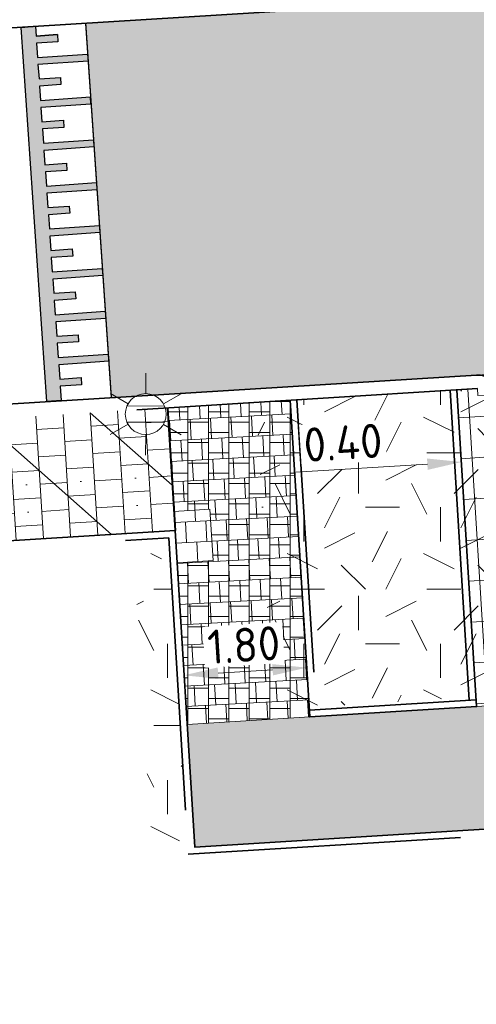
# Model space of a CAD drawing. Header units: metres. Extents: x 162305 to 163132, y 502542 to 502928.
# Tile 4 of 222: x 162406 to 162413, y 502642 to 502656. Entities that reach past the tile are written whole.
import ezdxf
from ezdxf.enums import TextEntityAlignment as Align

# ---------------------------------------------------------------- set-up
doc = ezdxf.new("R2010")
doc.units = ezdxf.units.M
doc.linetypes.add('VH-OPSLUITBAND-SO', pattern=[10, 4, -2, 2, -2])
doc.linetypes.add('VH-TROTTOIRBAND-SO', pattern=[15, 5, -2, 2, -2, 2, -2])
for name, color, linetype, lineweight, true_color in [('B-WE-OV-LICHTMAST-S-200', 190, 'Continuous', 18, 0x7f00ff), ('N-BH-VH-VERHARDING_TEGEL-A', 253, 'Continuous', 13, 0x828282), ('N-BH-VH-VERHARDING_TEGEL-Grijs', 253, 'Continuous', 13, 0x828282), ('N-WE-VH-KANTOPSLUITING_OPSLUITBAND_100X200-G', 150, 'VH-OPSLUITBAND-SO', 35, 0x007fff), ('N-WE-VH-KANTOPSLUITING_TROTTOIRBAND_180X200-G', 6, 'VH-TROTTOIRBAND-SO', 35, 0xff00ff)]:
    doc.layers.add(name, color=color, linetype=linetype, lineweight=lineweight, true_color=true_color)
for name, color, linetype, lineweight in [('N-BH-VH-MATERIAALGRENS-G', 7, 'Continuous', 40), ('N-WB-VERHARDING-MATERIAALGRENS', 7, 'Continuous', 30), ('N-WE-GR-GRAS-A-200', 62, 'Continuous', 18), ('N-WE-VH-KANTOPSLUITING_VOORKANTBAND-G', 50, 'Continuous', 35), ('N-WE-VH-OPENVERHARDING_BETONSTRAATSTEEN-A-200', 92, 'Continuous', 18), ('N-WE-VH-OPENVERHARDING_TEGEL-A', 92, 'Continuous', 18), ('X-XX-AL-M', 7, 'Continuous', 18)]:
    doc.layers.add(name, color=color, linetype=linetype, lineweight=lineweight)
doc.layers.add('X-XX-AL-HULPLIJN 01-G', color=1, linetype='Continuous', lineweight=18, true_color=0xff0000, plot=False)
doc.styles.add('NLCS-ISO', font='NLCS-ISO.ttf')
doc.styles.add('NLCS-ISO-M200-T25', font='NLCS-ISO.ttf', dxfattribs={"height": 0.5})
doc.dimstyles.new('NLCS-M200-T25-PIJL_L2_H2', dxfattribs={"dimscale": 0.2, "dimtxt": 2.5, "dimasz": 2.5, "dimexe": 2, "dimexo": 2, "dimgap": 0.7, "dimtad": 1, "dimzin": 0, "dimdsep": 46, "dimtxsty": 'NLCS-ISO-M200-T25', "dimcen": 0, "dimdle": 2, "dimclrd": 256, "dimclre": 256, "dimclrt": 256, "dimazin": 0, "dimtfac": 1, "dimtdec": 3, "dimtofl": 0, "dimtmove": 0, "dimatfit": 3, "dimfxl": 2, "dimfxlon": 1, "dimtfillclr": 256, "dimtolj": 1, "dimtzin": 0, "dimlwd": -1, "dimlwe": -1, "dimarcsym": 0})
pattern_1 = [(0, (0, 0), (2, 2), [0.5, -1.5]), (0, (1.1, 1.2), (2, 2), [0.5, -1.5]), (90, (0.2, 0.7), (-2, 2), [0.5, -1.5]), (90, (1, 1.4), (-2, 2), [0.5, -1.5]), (45, (0.4, 1.4), (0, 2), [0.5, -2.328427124]), (135, (1.1, 0), (-2, 0), [0.5, -2.328427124]), (26.5650512, (0.5, 0.6), (2, 8e-10), [0.5, -3.972135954]), (26.5650512, (1.4, 1.6), (2, 8e-10), [0.5, -3.972135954]), (63.43494882, (1.4, 0), (1e-10, 2), [0.5, -3.972135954]), (63.43494882, (0.5, 0.9), (1e-10, 2), [0.5, -3.972135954]), (63.43494882, (1.2, 0.4), (1e-10, 2), [0.5, -3.972135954]), (116.5650512, (0, 1.1), (-8e-10, 2), [0.5, -3.972135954]), (153.43494882, (0.4, 0.3), (-2, 1e-10), [0.5, -3.972135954])]

# ---------------------------------------------------------------- blocks, each defined once
blk = doc.blocks.new('*D95')
at = {"layer": 'Defpoints', "color": 0, "transparency": 16777216}
for p in [(162412.509, 502649.865), (162412.519, 502649.694), (162412.924, 502649.636)]:
    blk.add_point(p, dxfattribs=at)
at = {"layer": 'X-XX-AL-M', "transparency": 16777216}
for p, q in [((162412.509, 502649.865), (162412.484, 502650.264)), ((162412.908, 502649.889), (162412.883, 502650.289)), ((162412.01, 502649.834), (162410.084, 502649.714)), ((162413.407, 502649.92), (162413.906, 502649.951))]:
    blk.add_line(p, q, dxfattribs=at)
for points in [[(162413.402, 502650.004), (162413.412, 502649.837), (162412.908, 502649.889)], [(162412.005, 502649.917), (162412.015, 502649.75), (162412.509, 502649.865)]]:
    blk.add_solid(points, dxfattribs=at)
at = {"layer": 'X-XX-AL-M', "transparency": 16777216, "insert": (162410.773, 502650.148), "char_height": 0.5, "attachment_point": 5, "rotation": 3.5531, "style": 'NLCS-ISO-M200-T25', "bg_fill": 3, "box_fill_scale": 1.1, "bg_fill_color": 256, "bg_fill_true_color": 13158600, "bg_fill_transparency": 0}
blk.add_mtext('\\A1;0.40', dxfattribs=at)
blk = doc.blocks.new('*D39')
at = {"layer": 'Defpoints', "color": 0, "transparency": 16777216}
for p in [(162408.423, 502647.062), (162408.443, 502646.739), (162410.247, 502646.758)]:
    blk.add_point(p, dxfattribs=at)
at = {"layer": 'X-XX-AL-M', "transparency": 16777216}
for p, q in [((162410.241, 502646.851), (162410.216, 502647.25)), ((162409.742, 502646.82), (162408.942, 502646.77)), ((162408.443, 502646.739), (162408.468, 502646.34))]:
    blk.add_line(p, q, dxfattribs=at)
for points in [[(162408.937, 502646.854), (162408.947, 502646.687), (162408.443, 502646.739)], [(162409.737, 502646.903), (162409.747, 502646.737), (162410.241, 502646.851)]]:
    blk.add_solid(points, dxfattribs=at)
at = {"layer": 'X-XX-AL-M', "transparency": 16777216, "insert": (162409.318, 502647.184), "char_height": 0.5, "attachment_point": 5, "rotation": 3.5543, "style": 'NLCS-ISO-M200-T25', "bg_fill": 3, "box_fill_scale": 1.1, "bg_fill_color": 256, "bg_fill_true_color": 13158600, "bg_fill_transparency": 0}
blk.add_mtext('\\A1;1.80', dxfattribs=at)
blk = doc.blocks.new('B-SOV-LICHTMAST-SO')
for p, q in [((0, 1.5), (0, 3)), ((-1.299, 0.75), (-2.598, 1.5)), ((1.299, 0.75), (2.598, 1.5)), ((-1.299, -0.75), (-2.598, -1.5)), ((1.299, -0.75), (2.598, -1.5)), ((0, -1.5), (0, -3))]:
    blk.add_line(p, q)
at = {"flags": 128}
for points in [[(-1.378, 0.593), (1.378, 0.593)], [(-1.378, -0.593), (1.378, -0.593)]]:
    blk.add_lwpolyline(points, dxfattribs=at)
blk.add_circle((0, 0), 1.5)
at = {"style": 'NLCS-ISO'}
blk.add_attdef('TYPE', text='', height=1.8, dxfattribs=at).set_placement((0, 3), align=Align.BOTTOM_CENTER)

msp = doc.modelspace()

# ---------------------------------------------------------------- hatches: boundary and pattern name
at = {"layer": 'N-WB-VERHARDING-MATERIAALGRENS', "linetype": 'Continuous'}
msp.add_hatch(color=256, dxfattribs=at).paths.add_polyline_path([(162407.252, 502652.598), (162406.519, 502652.547), (162406.534, 502652.338), (162406.848, 502652.36), (162406.855, 502652.255), (162406.541, 502652.233), (162406.555, 502652.024), (162407.288, 502652.074), (162407.296, 502651.97), (162406.562, 502651.919), (162406.577, 502651.709), (162406.891, 502651.731), (162406.898, 502651.626), (162406.584, 502651.605), (162406.599, 502651.395), (162407.332, 502651.446), (162407.339, 502651.341), (162406.606, 502651.29), (162406.62, 502651.081), (162406.934, 502651.103), (162406.942, 502650.998), (162406.627, 502650.976), (162406.642, 502650.767), (162406.432, 502650.752), (162406.054, 502656.236), (162406.264, 502656.254), (162406.274, 502656.109), (162406.588, 502656.131), (162406.595, 502656.026), (162406.281, 502656.004), (162406.295, 502655.795), (162407.028, 502655.845), (162407.036, 502655.741), (162406.302, 502655.69), (162406.317, 502655.48), (162406.631, 502655.502), (162406.638, 502655.397), (162406.324, 502655.376), (162406.339, 502655.166), (162407.072, 502655.217), (162407.079, 502655.112), (162406.346, 502655.061), (162406.36, 502654.852), (162406.674, 502654.874), (162406.682, 502654.769), (162406.367, 502654.747), (162406.382, 502654.538), (162407.115, 502654.588), (162407.122, 502654.484), (162406.389, 502654.433), (162406.404, 502654.223), (162406.718, 502654.245), (162406.725, 502654.14), (162406.411, 502654.119), (162406.425, 502653.909), (162407.158, 502653.96), (162407.166, 502653.855), (162406.432, 502653.804), (162406.447, 502653.595), (162406.761, 502653.617), (162406.768, 502653.512), (162406.454, 502653.49), (162406.469, 502653.281), (162407.202, 502653.331), (162407.209, 502653.227), (162406.476, 502653.176), (162406.49, 502652.966), (162406.804, 502652.988), (162406.812, 502652.883), (162406.497, 502652.862), (162406.512, 502652.652), (162407.245, 502652.703)])
at = {"layer": 'N-WE-GR-GRAS-A-200'}
h = msp.add_hatch(dxfattribs=at)
h.set_pattern_fill('AGR-GRAS_02-SO', color=256, scale=0.2, style=0, pattern_type=2)
h.set_pattern_definition(pattern_1)
h.paths.add_polyline_path([(162421.517, 502819.726), (162435.034, 502820.576), (162435.169, 502820.432), (162435.343, 502820.275), (162435.553, 502820.121), (162435.897, 502819.944), (162436.228, 502819.841), (162436.649, 502819.789), (162442.014, 502820.095), (162442.181, 502820.21), (162442.325, 502817.953), (162445.008, 502818.123), (162446.244, 502817.251), (162443.192, 502817.061), (162443.511, 502811.925), (162442.505, 502811.858), (162442.17, 502817.226), (162424.634, 502816.13), (162424.643, 502815.982), (162424.967, 502810.771), (162422.081, 502810.59)])
edge = h.paths.add_edge_path(flags=16)
edge.add_ellipse((162362.043, 502852.57), major_axis=(-0.0024, 0.0374), ratio=0.999228, start_angle=0, end_angle=360, ccw=False)
edge = h.paths.add_edge_path(flags=16)
edge.add_ellipse((162362.585, 502843.074), major_axis=(-0.0024, 0.0374), ratio=0.999228, start_angle=0, end_angle=360, ccw=False)
edge = h.paths.add_edge_path(flags=16)
edge.add_ellipse((162361.375, 502862.47), major_axis=(-0.0024, 0.0374), ratio=0.999228, start_angle=0, end_angle=360, ccw=False)
h.paths.add_polyline_path([(162362.219, 502859.55), (162362.319, 502859.557), (162363.515, 502840.078), (162363.415, 502840.072), (162363.443, 502839.623), (162363.543, 502839.629), (162363.629, 502838.217), (162362.822, 502838.159), (162362.786, 502838.484), (162362.788, 502838.484), (162362.758, 502838.774), (162362.163, 502845.491), (162360.898, 502866.676), (162361.878, 502866.739), (162362.291, 502860.006), (162362.191, 502860)])
h.paths.add_polyline_path([(162370.36, 502859.13), (162370.182, 502861.923), (162370.463, 502861.92), (162370.486, 502861.402), (162370.779, 502861.415), (162370.814, 502860.896), (162371.337, 502860.935), (162371.387, 502859.961), (162371.777, 502859.979), (162371.78, 502859.223)])
edge = h.paths.add_edge_path(flags=16)
edge.add_ellipse((162389.544, 502924.307), major_axis=(-0.0024, 0.0375), ratio=0.999228, start_angle=0, end_angle=360, ccw=False)
edge = h.paths.add_edge_path(flags=16)
edge.add_ellipse((162379.964, 502923.711), major_axis=(-0.0024, 0.0375), ratio=0.999228, start_angle=0, end_angle=360, ccw=False)
h.paths.add_polyline_path([(162371.042, 502923.041), (162371.029, 502923.547), (162371.022, 502923.655), (162398.112, 502925.305), (162398.145, 502924.764)])
edge = h.paths.add_edge_path(flags=16)
edge.add_ellipse((162472.361, 502871.473), major_axis=(-0.0024, 0.0375), ratio=0.999228, start_angle=0, end_angle=360, ccw=False)
edge = h.paths.add_edge_path(flags=16)
edge.add_ellipse((162472.286, 502872.403), major_axis=(-0.0024, 0.0375), ratio=0.999228, start_angle=0, end_angle=360, ccw=False)
edge = h.paths.add_edge_path(flags=16)
edge.add_ellipse((162481.311, 502872.974), major_axis=(-0.0024, 0.0375), ratio=0.999228, start_angle=0, end_angle=360, ccw=False)
edge = h.paths.add_edge_path(flags=16)
edge.add_ellipse((162481.4, 502872.078), major_axis=(-0.0024, 0.0375), ratio=0.999228, start_angle=0, end_angle=360, ccw=False)
edge = h.paths.add_edge_path(flags=16)
edge.add_ellipse((162491.481, 502873.637), major_axis=(-0.0024, 0.0375), ratio=0.999228, start_angle=0, end_angle=360, ccw=False)
edge = h.paths.add_edge_path()
edge.add_line((162491.614, 502871.718), (162490.496, 502871.657))
edge.add_line((162490.496, 502871.657), (162490.491, 502871.77))
edge.add_line((162490.491, 502871.77), (162478.157, 502870.992))
edge.add_line((162478.157, 502870.992), (162470.974, 502870.605))
edge.add_line((162470.974, 502870.605), (162470.856, 502872.5))
edge.add_line((162470.856, 502872.5), (162485.627, 502873.415))
edge.add_line((162485.627, 502873.415), (162493.227, 502873.874))
edge.add_line((162493.227, 502873.874), (162492.846, 502880.392))
edge.add_line((162492.846, 502880.392), (162493.987, 502880.465))
edge.add_line((162493.987, 502880.465), (162494.519, 502871.874))
edge.add_line((162494.519, 502871.874), (162491.646, 502871.719))
edge.add_ellipse((162491.628, 502871.752), major_axis=(-0.0024, 0.0375), ratio=0.999228, start_angle=204.2611, end_angle=514.6215)
h.paths.add_polyline_path([(162503.076, 502855.443), (162503.175, 502855.449), (162503.182, 502855.349), (162507.723, 502855.63), (162508.325, 502845.898), (162508.826, 502845.929), (162509.922, 502845.996), (162508.48, 502869.305), (162502.561, 502868.939), (162502.362, 502868.295), (162502.373, 502866.891)])
h.paths.add_polyline_path([(162538.734, 502870.453), (162538.737, 502870.459), (162538.743, 502870.478), (162538.747, 502870.497), (162538.75, 502870.516), (162538.751, 502870.535), (162538.75, 502870.553), (162538.747, 502870.572), (162538.743, 502870.591), (162538.737, 502870.611), (162538.729, 502870.629), (162538.722, 502870.641), (162538.703, 502870.938), (162537.951, 502870.89), (162537.968, 502870.619), (162537.965, 502870.611), (162537.958, 502870.591), (162537.954, 502870.572), (162537.952, 502870.553), (162537.951, 502870.535), (162537.952, 502870.516), (162537.954, 502870.497), (162537.958, 502870.478), (162537.965, 502870.459), (162537.973, 502870.44), (162537.98, 502870.426), (162537.999, 502870.138), (162538.751, 502870.186)], flags=16)
edge = h.paths.add_edge_path(flags=16)
edge.add_ellipse((162531.906, 502869.982), major_axis=(-0.25, 0), ratio=1, start_angle=-146.5113, end_angle=206.759, ccw=False)
edge.add_line((162532.115, 502870.12), (162532.13, 502870.095))
edge = h.paths.add_edge_path(flags=16)
edge.add_ellipse((162511.919, 502869.277), major_axis=(-0.0024, 0.0375), ratio=0.999228, start_angle=0, end_angle=360, ccw=False)
edge = h.paths.add_edge_path(flags=16)
edge.add_ellipse((162522.497, 502868.462), major_axis=(-0.0024, 0.0375), ratio=0.999228, start_angle=0, end_angle=360, ccw=False)
edge = h.paths.add_edge_path(flags=16)
edge.add_ellipse((162522.447, 502869.89), major_axis=(-0.0024, 0.0375), ratio=0.999228, start_angle=0, end_angle=360, ccw=False)
edge = h.paths.add_edge_path(flags=16)
edge.add_ellipse((162532.379, 502869.057), major_axis=(-0.0024, 0.0375), ratio=0.999228, start_angle=0, end_angle=360, ccw=False)
edge = h.paths.add_edge_path()
edge.add_line((162511.902, 502867.747), (162510.21, 502867.645))
edge.add_line((162510.21, 502867.645), (162510.109, 502869.306))
edge.add_line((162510.109, 502869.306), (162538.74, 502871.078))
edge.add_line((162538.74, 502871.078), (162538.844, 502869.377))
edge.add_line((162538.844, 502869.377), (162511.943, 502867.75))
edge.add_ellipse((162511.92, 502867.78), major_axis=(-0.0024, 0.0375), ratio=0.999228, start_angle=212.8954, end_angle=506.7392)
edge = h.paths.add_edge_path(flags=16)
edge.add_ellipse((162554.017, 502704.407), major_axis=(-0.25, 0), ratio=1, start_angle=-19.7806, end_angle=333.4897, ccw=False)
edge.add_line((162553.781, 502704.492), (162553.793, 502704.519))
edge = h.paths.add_edge_path()
edge.add_ellipse((162551.443, 502714.761), major_axis=(-0.579, 0), ratio=1, start_angle=88.3276, end_angle=98.4248)
edge.add_line((162551.528, 502714.188), (162556.303, 502714.513))
edge.add_line((162556.303, 502714.513), (162556.577, 502710.125))
edge.add_line((162556.577, 502710.125), (162556.776, 502710.137))
edge.add_line((162556.776, 502710.137), (162556.846, 502709.236))
edge.add_line((162556.846, 502709.236), (162552.732, 502708.974))
edge.add_line((162552.732, 502708.974), (162552.986, 502704.982))
edge.add_line((162552.986, 502704.982), (162557.154, 502705.248))
edge.add_line((162557.154, 502705.248), (162557.171, 502705.029))
edge.add_line((162557.171, 502705.029), (162577.095, 502706.273))
edge.add_line((162577.095, 502706.273), (162577.219, 502706.826))
edge.add_line((162577.219, 502706.826), (162577.305, 502705.378))
edge.add_line((162577.305, 502705.378), (162549.792, 502703.693))
edge.add_line((162549.792, 502703.693), (162549.16, 502713.814))
edge.add_line((162549.16, 502713.814), (162549.362, 502713.826))
edge.add_line((162549.362, 502713.826), (162549.356, 502713.926))
edge.add_line((162549.356, 502713.926), (162550.264, 502713.982))
edge.add_ellipse((162550.22, 502714.681), major_axis=(-0.7, 0), ratio=1, start_angle=93.5531, end_angle=128.9932)
edge.add_line((162550.661, 502714.137), (162551.426, 502714.182))
edge = h.paths.add_edge_path(flags=16)
edge.add_ellipse((162508.182, 502708.963), major_axis=(-0.0024, 0.0375), ratio=0.999228, start_angle=0, end_angle=360, ccw=False)
edge = h.paths.add_edge_path(flags=16)
edge.add_ellipse((162498.418, 502708.139), major_axis=(-0.0024, 0.0375), ratio=0.999228, start_angle=0, end_angle=360, ccw=False)
edge = h.paths.add_edge_path(flags=16)
edge.add_ellipse((162487.929, 502707.676), major_axis=(-0.0024, 0.0375), ratio=0.999228, start_angle=0, end_angle=360, ccw=False)
edge = h.paths.add_edge_path(flags=16)
edge.add_ellipse((162478.214, 502707.105), major_axis=(-0.0024, 0.0375), ratio=0.999228, start_angle=0, end_angle=360, ccw=False)
h.paths.add_polyline_path([(162476.685, 502707.087), (162505.879, 502708.912), (162539.79, 502710.978), (162539.851, 502709.987), (162476.746, 502706.099)])
edge = h.paths.add_edge_path(flags=16)
edge.add_ellipse((162395.834, 502721.362), major_axis=(-0.0024, 0.0374), ratio=0.999228, start_angle=0, end_angle=360, ccw=False)
edge = h.paths.add_edge_path(flags=16)
edge.add_ellipse((162396.47, 502711.185), major_axis=(-0.0024, 0.0374), ratio=0.999228, start_angle=0, end_angle=360, ccw=False)
edge = h.paths.add_edge_path()
edge.add_line((162395.383, 502731.715), (162396.765, 502708.907))
edge.add_line((162396.765, 502708.907), (162397.036, 502704.3))
edge.add_line((162397.036, 502704.3), (162396.295, 502704.256))
edge.add_line((162396.295, 502704.256), (162395.798, 502704.697))
edge.add_line((162395.798, 502704.697), (162394.018, 502733.935))
edge.add_line((162394.018, 502733.935), (162394.9, 502734.934))
edge.add_line((162394.9, 502734.934), (162395.187, 502734.952))
edge.add_line((162395.187, 502734.952), (162395.379, 502731.782))
edge.add_ellipse((162395.364, 502731.747), major_axis=(-0.0024, 0.0374), ratio=0.999228, start_angle=333.5251, end_angle=566.1217)
edge = h.paths.add_edge_path(flags=16)
edge.add_ellipse((162599.331, 502707.364), major_axis=(-0.0024, 0.0375), ratio=0.999228, start_angle=0, end_angle=360, ccw=False)
edge = h.paths.add_edge_path(flags=16)
edge.add_ellipse((162589.565, 502706.823), major_axis=(-0.0024, 0.0375), ratio=0.999228, start_angle=0, end_angle=360, ccw=False)
edge = h.paths.add_edge_path()
edge.add_ellipse((162583.961, 502706.24), major_axis=(-0.25, 0), ratio=1, start_angle=93.4892, end_angle=273.4892)
edge.add_line((162583.945, 502706.489), (162583.943, 502706.535))
edge.add_line((162583.943, 502706.535), (162608.977, 502708.062))
edge.add_line((162608.977, 502708.062), (162609.022, 502707.322))
edge.add_line((162609.022, 502707.322), (162583.988, 502705.788))
edge.add_line((162583.988, 502705.788), (162583.976, 502705.99))
edge = h.paths.add_edge_path(flags=16)
edge.add_ellipse((162616.144, 502666.519), major_axis=(-0.0024, 0.0374), ratio=0.999228, start_angle=0, end_angle=360, ccw=False)
edge = h.paths.add_edge_path(flags=16)
edge.add_ellipse((162615.418, 502676.401), major_axis=(-0.0024, 0.0374), ratio=0.999228, start_angle=0, end_angle=360, ccw=False)
edge = h.paths.add_edge_path()
edge.add_ellipse((162615.429, 502664.807), major_axis=(-0.25, 0), ratio=1, start_angle=33.4892, end_angle=333.4892)
edge.add_line((162615.205, 502664.919), (162615.153, 502664.945))
edge.add_line((162615.153, 502664.945), (162613.958, 502684.042))
edge.add_line((162613.958, 502684.042), (162615.141, 502684.116))
edge.add_line((162615.141, 502684.116), (162615.159, 502683.799))
edge.add_line((162615.159, 502683.799), (162616.307, 502665.548))
edge.add_line((162616.307, 502665.548), (162616.303, 502665.534))
edge.add_line((162616.303, 502665.534), (162616.301, 502665.515))
edge.add_line((162616.301, 502665.515), (162616.3, 502665.496))
edge.add_line((162616.3, 502665.496), (162616.301, 502665.477))
edge.add_line((162616.301, 502665.477), (162616.303, 502665.458))
edge.add_line((162616.303, 502665.458), (162616.308, 502665.439))
edge.add_line((162616.308, 502665.439), (162616.314, 502665.42))
edge.add_line((162616.314, 502665.42), (162616.315, 502665.418))
edge.add_line((162616.315, 502665.418), (162616.722, 502658.942))
edge.add_line((162616.722, 502658.942), (162615.533, 502658.854))
edge.add_line((162615.533, 502658.854), (162615.172, 502664.637))
edge.add_line((162615.172, 502664.637), (162615.22, 502664.669))
h.paths.add_polyline_path([(162613.807, 502655.383), (162613.598, 502658.712), (162613.638, 502658.715), (162613.934, 502653.992), (162582.144, 502652.018), (162582.063, 502653.317)])
h.paths.add_polyline_path([(162630.424, 502647.556), (162630.699, 502642.626), (162628.4, 502642.494), (162627.777, 502642.458), (162627.786, 502642.278), (162603.433, 502640.765), (162603.114, 502645.897), (162602.077, 502645.841), (162602.105, 502645.392), (162602.141, 502645.394), (162602.467, 502640.049), (162633.855, 502641.963), (162634.145, 502641.982), (162633.881, 502644.367), (162633.717, 502645), (162633.378, 502645.727), (162632.876, 502646.364), (162632.286, 502646.854), (162631.624, 502647.211)])
edge = h.paths.add_edge_path(flags=16)
edge.add_ellipse((162567.845, 502652.2), major_axis=(-0.0024, 0.0375), ratio=0.999228, start_angle=0, end_angle=360, ccw=False)
edge = h.paths.add_edge_path()
edge.add_line((162548.046, 502650.768), (162548.03, 502651.015))
edge.add_line((162548.03, 502651.015), (162549.486, 502651.109))
edge.add_line((162549.486, 502651.109), (162549.486, 502650.517))
edge.add_line((162549.486, 502650.517), (162550.286, 502650.517))
edge.add_line((162550.286, 502650.517), (162550.286, 502651.16))
edge.add_line((162550.286, 502651.16), (162558.56, 502651.693))
edge.add_ellipse((162558.587, 502651.719), major_axis=(-0.0024, 0.0375), ratio=0.999228, start_angle=129.7834, end_angle=230.2968)
edge.add_line((162558.617, 502651.697), (162573.877, 502652.68))
edge.add_line((162573.877, 502652.68), (162573.944, 502651.609))
edge.add_line((162573.944, 502651.609), (162548.093, 502650.004))
edge.add_line((162548.093, 502650.004), (162548.05, 502650.705))
edge.add_ellipse((162548.028, 502650.735), major_axis=(-0.0024, 0.0375), ratio=0.999228, start_angle=211.6727, end_angle=328.1784)
edge = h.paths.add_edge_path(flags=16)
edge.add_ellipse((162430.665, 502659.865), major_axis=(-0.0024, 0.0375), ratio=0.999228, start_angle=0, end_angle=360, ccw=False)
edge = h.paths.add_edge_path(flags=16)
edge.add_ellipse((162420.419, 502659.642), major_axis=(-0.0024, 0.0375), ratio=0.999228, start_angle=0, end_angle=360, ccw=False)
edge = h.paths.add_edge_path(flags=16)
edge.add_ellipse((162411.256, 502659.155), major_axis=(-0.0024, 0.0375), ratio=0.999228, start_angle=0, end_angle=360, ccw=False)
h.paths.add_polyline_path([(162435.507, 502661.043), (162435.323, 502659.857), (162409.633, 502658.262), (162409.562, 502659.421), (162417.311, 502659.909), (162417.311, 502659.564), (162418.111, 502659.564), (162418.111, 502659.962)])
edge = h.paths.add_edge_path()
edge.add_arc((162406.536, 502665.135), 0.25, 314.1361, 386.759)
edge.add_line((162406.759, 502665.248), (162406.744, 502665.273))
edge.add_arc((162406.536, 502665.135), 0.25, 33.4892, 53.1521)
edge.add_line((162406.686, 502665.335), (162405.617, 502682.119))
edge.add_line((162405.617, 502682.119), (162404.587, 502699.361))
edge.add_line((162404.587, 502699.361), (162405.114, 502699.394))
edge.add_line((162405.114, 502699.394), (162407.566, 502659.298))
edge.add_line((162407.566, 502659.298), (162407.073, 502659.267))
edge.add_line((162407.073, 502659.267), (162407.068, 502659.343))
edge.add_line((162407.068, 502659.343), (162407.062, 502659.43))
edge.add_line((162407.062, 502659.43), (162406.71, 502664.956))
h.paths.add_polyline_path([(162384.175, 502626.989), (162385.046, 502626.592), (162372.825, 502599.014), (162371.335, 502595.495), (162370.722, 502593.495), (162370.394, 502591.743), (162370.27, 502590.819), (162370.22, 502589.04), (162370.38, 502587.03), (162370.565, 502585.909), (162371.415, 502583.295), (162372.193, 502581.707), (162370.908, 502584.33), (162369.966, 502586.806), (162369.747, 502588.04), (162369.616, 502589.543), (162369.609, 502591.028), (162369.765, 502592.585), (162370.157, 502594.429), (162370.745, 502596.215), (162373.739, 502603.155), (162382.073, 502622.389), (162383.982, 502627.016)])
h.paths.add_polyline_path([(162633.546, 502600.513), (162633.828, 502595.971), (162634.923, 502596.039), (162635.361, 502596.088), (162635.807, 502596.254), (162636.127, 502596.481), (162636.395, 502596.782), (162636.609, 502597.185), (162636.68, 502597.521), (162636.692, 502597.852), (162636.458, 502601.632), (162636.458, 502601.69), (162604.902, 502599.753), (162604.852, 502599.75), (162605.149, 502595.651), (162605.325, 502595.091), (162605.529, 502594.771), (162606.031, 502594.327), (162606.489, 502594.101), (162606.98, 502594.014), (162607.398, 502594.03), (162607.379, 502594.329), (162607.479, 502594.335), (162607.197, 502598.877)])
h = msp.add_hatch(dxfattribs=at)
h.set_pattern_fill('AGR-GRAS_02-SO', color=256, scale=0.2, style=0, pattern_type=2)
h.set_pattern_definition(pattern_1)
h.paths.add_polyline_path([(162409.74, 502646.235), (162413.106, 502646.449), (162412.849, 502650.847), (162412.749, 502650.841), (162412.743, 502650.941), (162409.506, 502650.739)], flags=0)
h = msp.add_hatch(dxfattribs=at)
h.set_pattern_fill('AGR-GRAS_02-SO', color=256, scale=0.2, style=0, pattern_type=2)
h.set_pattern_definition(pattern_1)
h.paths.add_polyline_path([(162407.854, 502646.119), (162407.704, 502648.518), (162407.692, 502648.724), (162408.092, 502648.748), (162408.116, 502648.374), (162408.241, 502648.382), (162408.38, 502646.152)], flags=0)
h = msp.add_hatch(dxfattribs=at)
h.set_pattern_fill('AGR-GRAS_02-SO', color=256, scale=0.2, style=0, pattern_type=2)
h.set_pattern_definition(pattern_1)
h.paths.add_polyline_path([(162408.17, 502644.314), (162408.118, 502644.098), (162407.955, 502644.088), (162407.899, 502645.41), (162407.854, 502646.119), (162408.38, 502646.152), (162408.494, 502644.314)], flags=0)
at = {"layer": 'N-WE-VH-OPENVERHARDING_BETONSTRAATSTEEN-A-200', "true_color": 0x333333}
h = msp.add_hatch(dxfattribs=at)
h.set_pattern_fill('AVH-BSS_KEIFORMAAT_KEPER-SO', color=250, scale=0.2, angle=3.5987, pattern_type=2)
h.set_pattern_definition([(48.598704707, (0, 0), (-0.018641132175, 0.29639923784), [0.63, -0.21]), (138.598704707, (0.13888, 0.15752), (-0.018641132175, 0.29639923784), [0.63, -0.21])])
h.paths.add_polyline_path([(162406.997, 502656.295), (162407.375, 502650.808), (162412.73, 502651.14), (162433.291, 502652.417), (162448.285, 502653.348), (162453.774, 502653.689), (162474.9, 502655.001), (162474.559, 502660.49), (162443.978, 502658.591), (162435.495, 502658.064)])
at = {"layer": 'N-WE-VH-OPENVERHARDING_TEGEL-A', "true_color": 0x333333}
h = msp.add_hatch(dxfattribs=at)
h.set_pattern_fill('AVH-TEGEL_400X600_BLOK', color=250, angle=183.5974, pattern_type=2)
h.set_pattern_definition([(183.59736166, (0, 0), (0.0376467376, -0.59881777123), []), (273.597361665, (0, 0), (0.3992118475, 0.02509782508), [])])
h.paths.add_polyline_path([(162513.213, 502657.079), (162513.495, 502652.538), (162513.095, 502652.513), (162512.813, 502657.054)])
h.paths.add_polyline_path([(162489.851, 502655.729), (162489.858, 502655.629), (162489.957, 502655.635), (162490.239, 502651.094), (162489.84, 502651.069), (162489.552, 502655.71)])
h.paths.add_polyline_path([(162433.609, 502652.136), (162433.891, 502647.595), (162433.491, 502647.57), (162433.209, 502652.111)])
h.paths.add_polyline_path([(162412.443, 502650.922), (162412.743, 502650.941), (162412.749, 502650.841), (162412.849, 502650.847), (162413.131, 502646.306), (162412.731, 502646.281)])
h = msp.add_hatch(dxfattribs=at)
h.set_pattern_fill('AVH-TEGEL_300X300_HALFST', color=250, pattern_type=2)
h.set_pattern_definition([(0, (500, 0), (0.3, 0.15), [0.3, -0.3]), (90, (500, 0), (-0.3, 2e-17), [])])
h.paths.add_polyline_path([(162408.492, 502648.398), (162408.868, 502648.422), (162408.844, 502648.798), (162408.82, 502649.174), (162408.295, 502649.141), (162408.202, 502650.659), (162409.998, 502650.77), (162410.286, 502646.129), (162408.488, 502646.019), (162408.341, 502648.388)])
h = msp.add_hatch(dxfattribs=at)
h.set_pattern_fill('AVH-TEGEL_300X300_HALFST', color=250, angle=273.0855, pattern_type=2)
h.set_pattern_definition([(273.08552769, (0, 0), (0.165930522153, -0.291491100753), [0.3, -0.3]), (3.08552769, (0, 0), (-0.01614797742, 0.29956508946), [])])
h.paths.add_polyline_path([(162408.312, 502648.862), (162408.202, 502650.659), (162409.998, 502650.77), (162410.286, 502646.129), (162408.488, 502646.019), (162408.341, 502648.388)])
h = msp.add_hatch(dxfattribs=at)
h.set_pattern_fill('AVH-TEGEL_400X400_HALFST_02', color=250, angle=93.5531, pattern_type=2)
h.set_pattern_definition([(93.553, (162397.48655, 502649.9935), (-0.399231, -0.02479), []), (183.553, (162397.48655, 502649.9935), (0.02479, -0.399231), [0.4, -0.4]), (183.553, (162397.07493, 502650.16833), (0.02479, -0.399231), [0.4, -0.4]), (93.553, (162397.27454, 502650.1807), (-0.79846, -0.04958), [0, -1.6]), (93.553, (162397.24975, 502650.57995), (-0.79846, -0.04958), [0, -1.6]), (138.553, (162397.4866, 502649.9935), (-0.74888, -0.84804), [])])
h.paths.add_polyline_path([(162408.311, 502648.862), (162408.295, 502649.141), (162408.202, 502650.659), (162408.124, 502650.654), (162407.675, 502650.626), (162397.487, 502649.993), (162397.598, 502648.197), (162408.085, 502648.848)])
h = msp.add_hatch(dxfattribs=at)
h.set_pattern_fill('AVH-TEGEL_300X300_HALFST', color=250, angle=3.0361, pattern_type=2)
h.set_pattern_definition([(3.03605687, (0, 0), (0.29163426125, 0.165678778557), [0.3, -0.3]), (93.03605687, (0, 0), (-0.29957892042, -0.01588931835), [])])
h.paths.add_polyline_path([(162410.286, 502646.129), (162448.585, 502648.507), (162448.697, 502646.712), (162408.6, 502644.221), (162408.488, 502646.019)])

# ---------------------------------------------------------------- linework, layer by layer
at = {"layer": 'N-BH-VH-MATERIAALGRENS-G'}
msp.add_line((162408.202, 502650.659), (162408.311, 502648.862), dxfattribs=at)
at = {"layer": 'N-BH-VH-VERHARDING_TEGEL-A', "flags": 128}
msp.add_lwpolyline([(162412.443, 502650.922), (162412.743, 502650.941), (162412.749, 502650.841), (162412.849, 502650.847), (162413.131, 502646.306), (162412.731, 502646.281), (162412.443, 502650.922)], dxfattribs=at)
at = {"layer": 'N-BH-VH-VERHARDING_TEGEL-Grijs'}
for p, q in [((162408.311, 502648.862), (162408.202, 502650.659)), ((162410.286, 502646.129), (162408.488, 502646.019))]:
    msp.add_line(p, q, dxfattribs=at)
at = {"layer": 'N-BH-VH-VERHARDING_TEGEL-Grijs', "flags": 128}
msp.add_lwpolyline([(162408.492, 502648.398, 0.00009), (162408.492, 502648.398), (162408.868, 502648.422), (162408.844, 502648.798, 0.000041), (162408.844, 502648.798), (162408.82, 502649.174), (162408.295, 502649.141), (162408.202, 502650.659), (162409.998, 502650.77), (162410.286, 502646.129), (162408.488, 502646.019), (162408.341, 502648.388), (162408.492, 502648.398)], format="xyb", dxfattribs=at)
msp.add_lwpolyline([(162410.286, 502646.129), (162448.585, 502648.507), (162448.697, 502646.712), (162408.6, 502644.221), (162408.488, 502646.019), (162410.286, 502646.129)], dxfattribs=at)
at = {"layer": 'N-WB-VERHARDING-MATERIAALGRENS'}
for p, q in [((162406.997, 502656.304), (162407.375, 502650.817)), ((162406.588, 502656.131), (162406.274, 502656.109)), ((162407.079, 502655.112), (162407.072, 502655.217)), ((162407.072, 502655.217), (162407.079, 502655.112)), ((162407.202, 502653.331), (162407.209, 502653.227)), ((162407.245, 502652.703), (162407.252, 502652.598)), ((162407.288, 502652.074), (162407.296, 502651.97)), ((162407.332, 502651.446), (162407.339, 502651.341))]:
    msp.add_line(p, q, dxfattribs=at)
at = {"layer": 'N-WB-VERHARDING-MATERIAALGRENS', "flags": 128}
msp.add_lwpolyline([(162407.252, 502652.598), (162406.519, 502652.547), (162406.534, 502652.338), (162406.848, 502652.36), (162406.855, 502652.255), (162406.541, 502652.233), (162406.555, 502652.024), (162407.288, 502652.074), (162407.296, 502651.97), (162406.562, 502651.919), (162406.577, 502651.709), (162406.891, 502651.731), (162406.898, 502651.626), (162406.584, 502651.605), (162406.599, 502651.395), (162407.332, 502651.446), (162407.339, 502651.341), (162406.606, 502651.29), (162406.62, 502651.081), (162406.934, 502651.103), (162406.942, 502650.998), (162406.627, 502650.976), (162406.642, 502650.767), (162406.432, 502650.752), (162406.054, 502656.236), (162406.264, 502656.254), (162406.274, 502656.109), (162406.588, 502656.131), (162406.595, 502656.026), (162406.281, 502656.004), (162406.295, 502655.795), (162407.028, 502655.845), (162407.036, 502655.741), (162406.302, 502655.69), (162406.317, 502655.48), (162406.631, 502655.502), (162406.638, 502655.397), (162406.324, 502655.376), (162406.339, 502655.166), (162407.072, 502655.217), (162407.079, 502655.112), (162406.346, 502655.061), (162406.36, 502654.852), (162406.674, 502654.874), (162406.682, 502654.769), (162406.367, 502654.747), (162406.382, 502654.538), (162407.115, 502654.588), (162407.122, 502654.484), (162406.389, 502654.433), (162406.404, 502654.223), (162406.718, 502654.245), (162406.725, 502654.14), (162406.411, 502654.119), (162406.425, 502653.909), (162407.158, 502653.96), (162407.166, 502653.855), (162406.432, 502653.804), (162406.447, 502653.595), (162406.761, 502653.617), (162406.768, 502653.512), (162406.454, 502653.49), (162406.469, 502653.281), (162407.202, 502653.331), (162407.209, 502653.227), (162406.476, 502653.176), (162406.49, 502652.966), (162406.804, 502652.988), (162406.812, 502652.883), (162406.497, 502652.862), (162406.512, 502652.652), (162407.245, 502652.703), (162407.252, 502652.598)], dxfattribs=at)
at = {"layer": 'N-WE-VH-KANTOPSLUITING_OPSLUITBAND_100X200-G', "ltscale": 5}
msp.add_line((162412.625, 502646.375), (162412.343, 502650.916), dxfattribs=at)
at = {"layer": 'N-WE-VH-KANTOPSLUITING_OPSLUITBAND_100X200-G'}
for p, q in [((162410.098, 502650.777), (162410.38, 502646.235)), ((162412.725, 502646.381), (162410.28, 502646.229))]:
    msp.add_line(p, q, dxfattribs=at)
msp.add_lwpolyline([(162397.604, 502648.097), (162408.218, 502648.756), (162408.506, 502644.115), (162448.504, 502646.6)], dxfattribs=at)
at = {"layer": 'N-WE-VH-KANTOPSLUITING_TROTTOIRBAND_180X200-G'}
msp.add_line((162412.743, 502650.941), (162397.487, 502649.993), dxfattribs=at)
at = {"layer": 'N-WE-VH-KANTOPSLUITING_VOORKANTBAND-G'}
for points in [[(162435.495, 502658.064), (162405.673, 502656.213, -0.414492), (162396.132, 502664.646)], [(162433.602, 502652.236), (162433.891, 502647.595), (162448.585, 502648.507), (162448.285, 502653.348), (162433.291, 502652.417, 0.414214), (162433.01, 502652.099), (162433.248, 502648.256, -0.414214), (162432.78, 502647.726), (162423.299, 502647.138), (162413.817, 502646.549, -0.414214), (162413.287, 502647.017), (162413.048, 502650.86, 0.414214), (162412.73, 502651.14), (162397.474, 502650.193, 0.282127), (162392.341, 502646.59), (162370.714, 502596.675, 0.408925), (162378.769, 502575.751), (162381.481, 502574.467)], [(162392.413, 502646.255), (162394.065, 502645.539), (162394.176, 502645.795, -0.282127), (162397.598, 502648.197), (162408.311, 502648.862), (162408.6, 502644.221), (162448.697, 502646.712), (162449.87, 502628.027)]]:
    msp.add_lwpolyline(points, format="xyb", dxfattribs=at)
msp.add_lwpolyline([(162409.998, 502650.77), (162410.286, 502646.129), (162412.731, 502646.281), (162412.443, 502650.922)], dxfattribs=at)
at = {"layer": 'X-XX-AL-HULPLIJN 01-G', "flags": 128}
msp.add_lwpolyline([(162406.997, 502656.295), (162407.375, 502650.808), (162412.73, 502651.14), (162433.291, 502652.417), (162448.285, 502653.348), (162453.774, 502653.689), (162474.9, 502655.001), (162474.559, 502660.49), (162443.978, 502658.591), (162435.495, 502658.064)], close=True, dxfattribs=at)

# ---------------------------------------------------------------- block references
at = {"layer": 'B-WE-OV-LICHTMAST-S-200', "xscale": 0.2, "yscale": 0.2, "zscale": 0.2, "rotation": 359.7767984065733}
msp.add_blockref('B-SOV-LICHTMAST-SO', (162407.882, 502650.567), dxfattribs=at)

# ---------------------------------------------------------------- next in the draw order: dimensions: what is measured, and where the dimension line sits
at = {"layer": 'X-XX-AL-M'}
dim = msp.add_linear_dim(base=(162412.509, 502649.865), p1=(162412.924, 502649.636), p2=(162412.519, 502649.694), angle=183.5531, dimstyle='NLCS-M200-T25-PIJL_L2_H2', override={"dimtfill": 1}, dxfattribs=at)
dim.commit()
dim.dimension.update_dxf_attribs({"geometry": '*D95', "text_midpoint": (162410.797, 502649.758), "dimtype": 160})
dim = msp.add_linear_dim(base=(162408.443, 502646.739), p1=(162410.247, 502646.758), p2=(162408.423, 502647.062), angle=3.5543, dimstyle='NLCS-M200-T25-PIJL_L2_H2', override={"dimtfill": 1}, dxfattribs=at)
dim.commit()
dim.dimension.update_dxf_attribs({"geometry": '*D39', "text_midpoint": (162409.318, 502647.184)})

doc.saveas('drawing.dxf')
